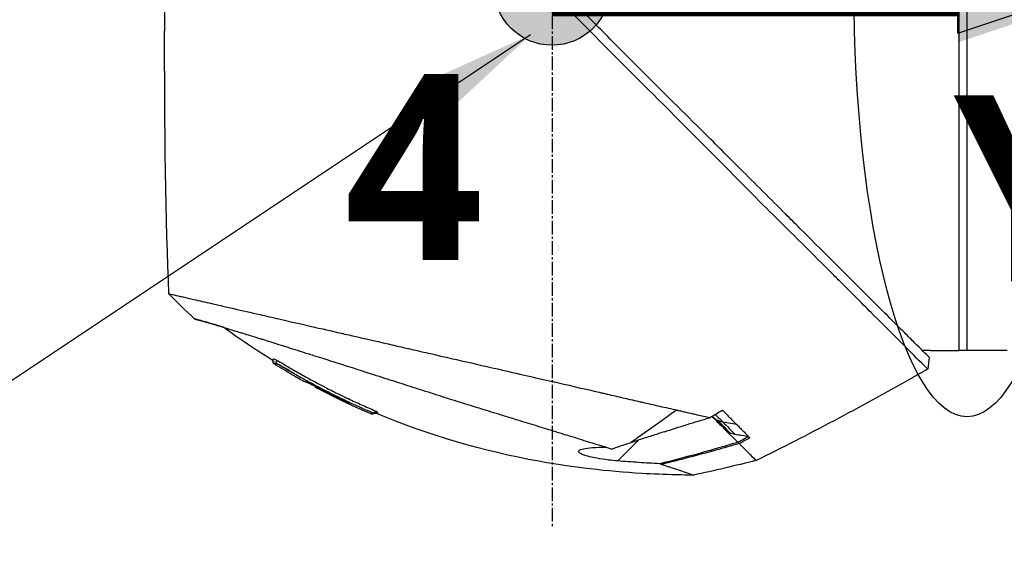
# Model space of a CAD drawing. Header units: millimetres. Extents: x 0 to 5219, y 0 to 2970.
# Tile 162 of 232: x 1825 to 1947, y 2052 to 2117. Entities that reach past the tile are written whole.
import ezdxf

# ---------------------------------------------------------------- set-up
doc = ezdxf.new("R2010")
doc.units = ezdxf.units.MM
doc.header["$LTSCALE"] = 0.2
doc.linetypes.add('CENTER2', pattern=[1.125, 0.75, -0.125, 0.125, -0.125])
for name, color, linetype in [('02_Center Line', 1, 'CENTER2'), ('07_Special Line2', 76, 'Continuous'), ('12_Before Rev.Num.', 5, 'Continuous'), ('13_After Rev.Num.', 6, 'Continuous')]:
    doc.layers.add(name, color=color, linetype=linetype)
doc.layers.add('14_Mark', color=7, linetype='Continuous', true_color=0xe03c31)
doc.styles.add('Rainbow-5.0 Style', font='malgunsl.ttf')
doc.dimstyles.new('Rainbow-5.0 Style', dxfattribs={"dimtxt": 4, "dimasz": 2.5, "dimexe": 1, "dimexo": 1, "dimgap": 1, "dimtad": 1, "dimdsep": 46, "dimtxsty": 'Rainbow-5.0 Style', "dimcen": 0, "dimclrd": 251, "dimclre": 251, "dimclrt": 7, "dimazin": 3, "dimtp": 0.1, "dimtm": 0.1, "dimtfac": 0.61, "dimtmove": 0, "dimatfit": 3, "dimfxl": 1, "dimlwd": -1, "dimlwe": -1, "dimarcsym": 1})

# ---------------------------------------------------------------- blocks, each defined once
blk = doc.blocks.new('A$Cff2b0858')
for p, q in [((-105.9, 1424.85), (-105.9, 1334.85)), ((-104.9, 1424.85), (-104.9, 1334.85)), ((-109.4, 1334.85), (-110.4, 1334.85)), ((-108.9, 1334.85), (-105.9, 1334.85)), ((-99.9, 1334.85), (-105.9, 1334.85)), ((-109.56, 1334.01), (-109.56, 1334.01)), ((-188.33, 1331.82), (-188.34, 1331.81)), ((-186.79, 1330.96), (-186.76, 1330.99)), ((-185.46, 1330.37), (-185.51, 1330.32)), ((-185.37, 1330.46), (-185.37, 1330.46)), ((-185.19, 1330.16), (-185.14, 1330.21)), ((-185.06, 1330.29), (-185.06, 1330.29)), ((-155.92, 1330.95), (-155.93, 1330.95)), ((-151.36, 1329.9), (-151.36, 1329.9)), ((-182.59, 1328.92), (-182.65, 1328.87)), ((-133.37, 1325.68), (-135.1, 1326)), ((-134.98, 1325.22), (-134.98, 1325.22)), ((-134.76, 1325), (-133.25, 1323.49)), ((-145.51, 1323.78), (-148.11, 1321.18)), ((-133.88, 1324.77), (-133.88, 1324.77)), ((-133.15, 1323.39), (-133.15, 1323.39))]:
    blk.add_line(p, q)
for centre, major_axis, ratio, start_param, end_param in [((-174, 1685.85), (26.02, 366.09), 0.042138, 2.37416, 2.795052), ((-201.21, 1341.23), (-7.7, 7.47), 0.120793, 1.358557, 1.783036), ((-304.98, 1672.68), (-370.15, -133.4), 0.996605, 1.739605, 1.745413), ((-141.28, 1414.3), (82.48, -47.06), 1, 4.712389, 4.730947), ((-168.2, 1413.55), (-175.69, -92.5), 0.499327, 1.51993, 1.629791), ((-97.34, 1357.37), (-100.29, -70.55), 0.00513, 5.157056, 5.172107), ((-1566.99, 3730.47), (2724.79, -633.85), 0.999787, 5.477557, 5.478207), ((-143.07, 1325.88), (-6.87, -4.86), 0.000021, 5.078449, 5.228203), ((-560.84, 2107.32), (-783.25, -429.06), 1, 1.569107, 1.570796), ((-159.24, 1350.41), (28.2, -29.05), 0.006602, 5.89112, 5.905046)]:
    blk.add_ellipse(centre, major_axis=major_axis, ratio=ratio, start_param=start_param, end_param=end_param)
for points, knots in [([(-109.74, 1332.56), (-109.74, 1332.57), (-109.89, 1332.68), (-111.54, 1334.34), (-112.56, 1335.39), (-114.71, 1337.54), (-115.7, 1338.51), (-117.36, 1340.16), (-117.99, 1340.8), (-119.29, 1342.1), (-119.96, 1342.77), (-121.04, 1343.85), (-121.41, 1344.22), (-124.55, 1347.37), (-127.25, 1350.02), (-131.42, 1354.18), (-134.44, 1357.25), (-141.9, 1364.75), (-145.54, 1368.37), (-152.43, 1375.26), (-154.85, 1377.75), (-157.73, 1380.58), (-159.67, 1382.43), (-164.1, 1386.87), (-165.95, 1388.75), (-172.37, 1395.25), (-175.92, 1398.76), (-179.74, 1402.58), (-181.07, 1403.91), (-184.83, 1407.67), (-187.2, 1410.04), (-193.84, 1416.68), (-197, 1419.85), (-199.79, 1422.62), (-200.39, 1423.21), (-201.68, 1424.49), (-202.3, 1425.1), (-203.13, 1425.94), (-203.35, 1426.17), (-203.35, 1426.17)], [0.007059, 0.007059, 0.007059, 0.007059, 0.615438, 0.615438, 1.069569, 1.069569, 1.371276, 1.371276, 1.544721, 1.544721, 1.716113, 1.716113, 1.805171, 1.805171, 2.453917, 2.453917, 3.119268, 3.119268, 3.710855, 3.710855, 4.236876, 4.236876, 4.642605, 4.642605, 4.934699, 4.934699, 5.667174, 5.667174, 6.066186, 6.066186, 6.818123, 6.818123, 8.314738, 8.314738, 8.772171, 8.772171, 9.455351, 9.455351, 10.137965, 10.137965, 10.137965, 10.137965]), ([(-109.56, 1334.01), (-109.56, 1334.02), (-109.57, 1334.03), (-109.73, 1334.19), (-110.25, 1334.71), (-111.45, 1335.9), (-111.83, 1336.28), (-112.74, 1337.19), (-113.27, 1337.72), (-114.61, 1339.05), (-115.46, 1339.9), (-118.99, 1343.41), (-122.14, 1346.57), (-126.15, 1350.56), (-126.75, 1351.17), (-129.18, 1353.59), (-131.07, 1355.47), (-134.46, 1358.85), (-135.94, 1360.34), (-139.92, 1364.3), (-142.46, 1366.81), (-146.05, 1370.41), (-147.12, 1371.47), (-148.96, 1373.32), (-149.74, 1374.11), (-151.47, 1375.86), (-152.42, 1376.82), (-153.83, 1378.27), (-154.29, 1378.74), (-154.76, 1379.22)], [-8.584088, -8.584088, -8.584088, -8.584088, -8.41957, -8.41957, -7.405825, -7.405825, -7.009362, -7.009362, -6.570806, -6.570806, -5.993954, -5.993954, -4.313633, -4.313633, -4.020302, -4.020302, -3.14591, -3.14591, -2.482877, -2.482877, -1.393563, -1.393563, -0.939479, -0.939479, -0.605419, -0.605419, -0.199748, -0.199748, -0.000287, -0.000287, -0.000287, -0.000287]), ([(-203.71, 1341.89), (-203.71, 1341.89), (-203.68, 1341.89), (-203.61, 1341.87), (-203.55, 1341.86), (-203.45, 1341.84), (-203.32, 1341.81), (-203.29, 1341.8), (-203.26, 1341.79), (-203.23, 1341.79), (-202.98, 1341.73), (-202.64, 1341.65), (-202.25, 1341.56), (-202.15, 1341.54), (-202.04, 1341.51), (-201.93, 1341.49), (-201.54, 1341.4), (-201.1, 1341.3), (-200.59, 1341.18), (-199.94, 1341.03), (-199.2, 1340.86), (-198.37, 1340.67), (-198.01, 1340.59), (-197.62, 1340.5), (-197.22, 1340.41), (-196.71, 1340.29), (-196.18, 1340.17), (-195.63, 1340.04), (-194.62, 1339.81), (-193.53, 1339.56), (-192.4, 1339.3), (-191.64, 1339.13), (-190.86, 1338.95), (-190.06, 1338.77), (-189.61, 1338.66), (-189.17, 1338.56), (-188.71, 1338.46), (-187.38, 1338.15), (-186.02, 1337.84), (-184.64, 1337.52), (-183.42, 1337.25), (-182.19, 1336.96), (-180.96, 1336.68), (-179.24, 1336.29), (-177.55, 1335.9), (-175.92, 1335.52), (-175.79, 1335.5), (-175.66, 1335.47), (-175.53, 1335.44), (-175.13, 1335.34), (-174.72, 1335.25), (-174.32, 1335.16), (-173.91, 1335.07), (-173.51, 1334.97), (-173.1, 1334.88), (-172.69, 1334.79), (-172.28, 1334.69), (-171.87, 1334.6), (-171.48, 1334.51), (-171.08, 1334.42), (-170.68, 1334.33), (-170.67, 1334.32), (-170.65, 1334.32), (-170.64, 1334.32), (-168.92, 1333.92), (-167.24, 1333.54), (-165.61, 1333.17), (-163.85, 1332.76), (-162.15, 1332.37), (-160.52, 1332), (-160.37, 1331.96), (-160.22, 1331.93), (-160.07, 1331.9), (-158.49, 1331.53), (-156.94, 1331.18), (-155.44, 1330.84), (-153.7, 1330.44), (-152.02, 1330.06), (-150.41, 1329.69), (-150.24, 1329.65), (-150.07, 1329.61), (-149.9, 1329.57), (-149.25, 1329.42), (-148.59, 1329.26), (-147.94, 1329.11), (-147.79, 1329.08), (-147.65, 1329.05), (-147.51, 1329.01), (-146.9, 1328.87), (-146.25, 1328.72), (-145.5, 1328.55), (-145.4, 1328.53), (-145.29, 1328.5), (-145.19, 1328.48), (-144.44, 1328.31), (-143.66, 1328.13), (-142.91, 1327.96), (-142.18, 1327.8), (-141.48, 1327.64), (-140.8, 1327.48)], [0, 0, 0, 0, 0.0293646, 0.0293646, 0.0293646, 0.0566154, 0.0566154, 0.0566154, 0.0625, 0.0625, 0.0625, 0.1118856, 0.1118856, 0.1118856, 0.125, 0.125, 0.125, 0.1687706, 0.1687706, 0.1687706, 0.2250488, 0.2250488, 0.2250488, 0.25, 0.25, 0.25, 0.2807426, 0.2807426, 0.2807426, 0.3373462, 0.3373462, 0.3373462, 0.375, 0.375, 0.375, 0.394127, 0.394127, 0.394127, 0.4504604, 0.4504604, 0.4504604, 0.5, 0.5, 0.5, 0.5625, 0.5625, 0.5625, 0.5671142, 0.5671142, 0.5671142, 0.581501, 0.581501, 0.581501, 0.5960263, 0.5960263, 0.5960263, 0.6106942, 0.6106942, 0.6106942, 0.625, 0.625, 0.625, 0.6254725, 0.6254725, 0.6254725, 0.6826656, 0.6826656, 0.6826656, 0.7442648, 0.7442648, 0.7442648, 0.75, 0.75, 0.75, 0.8049855, 0.8049855, 0.8049855, 0.8682916, 0.8682916, 0.8682916, 0.875, 0.875, 0.875, 0.9005062, 0.9005062, 0.9005062, 0.90625, 0.90625, 0.90625, 0.9336735, 0.9336735, 0.9336735, 0.9375, 0.9375, 0.9375, 0.9693103, 0.9693103, 0.9693103, 1, 1, 1, 1]), ([(-200.47, 1338.75), (-200.47, 1338.75), (-200.47, 1338.75), (-200.38, 1338.72), (-200.33, 1338.71), (-200.27, 1338.7), (-200.21, 1338.68), (-200.18, 1338.67), (-200.15, 1338.66), (-200.12, 1338.66), (-199.96, 1338.62), (-199.74, 1338.56), (-199.46, 1338.48), (-199.35, 1338.45), (-199.23, 1338.41), (-199.1, 1338.38), (-198.84, 1338.3), (-198.55, 1338.22), (-198.22, 1338.12), (-197.79, 1337.99), (-197.29, 1337.84), (-196.74, 1337.68), (-196.67, 1337.65), (-196.6, 1337.63), (-196.52, 1337.61), (-195.66, 1337.34), (-195, 1337.14), (-194.73, 1337.06), (-194.7, 1337.05), (-194.59, 1337.02), (-194.39, 1336.95), (-194.03, 1336.84), (-193.38, 1336.64), (-192.32, 1336.31), (-192.17, 1336.26), (-192.01, 1336.22), (-191.86, 1336.17), (-190.96, 1335.88), (-189.99, 1335.58), (-188.97, 1335.26), (-188.19, 1335.01), (-187.37, 1334.75), (-186.52, 1334.49), (-186.26, 1334.4), (-186.01, 1334.33), (-185.77, 1334.25), (-184.15, 1333.74), (-182.96, 1333.36), (-182.32, 1333.15), (-182.23, 1333.12), (-182.15, 1333.1), (-182.08, 1333.08), (-181.6, 1332.92), (-180.48, 1332.57), (-178.65, 1331.98), (-178.24, 1331.85), (-177.79, 1331.71), (-177.3, 1331.55), (-176.41, 1331.27), (-175.59, 1331), (-174.84, 1330.77), (-173.86, 1330.45), (-173.01, 1330.18), (-172.3, 1329.95), (-171.82, 1329.79), (-171.37, 1329.65), (-170.96, 1329.52), (-170.52, 1329.38), (-170.13, 1329.25), (-169.77, 1329.14), (-169.51, 1329.06), (-169.25, 1328.97), (-168.99, 1328.89), (-168.57, 1328.76), (-168.16, 1328.63), (-167.74, 1328.5), (-167.57, 1328.45), (-167.39, 1328.39), (-167.22, 1328.34), (-166.59, 1328.14), (-165.94, 1327.94), (-165.29, 1327.74), (-164.5, 1327.49), (-163.69, 1327.25), (-162.88, 1327), (-162.65, 1326.92), (-162.42, 1326.85), (-162.19, 1326.78), (-161.63, 1326.61), (-161.07, 1326.44), (-160.51, 1326.26), (-159.73, 1326.02), (-158.95, 1325.78), (-158.19, 1325.55), (-157.92, 1325.46), (-157.65, 1325.38), (-157.38, 1325.3), (-156.86, 1325.14), (-156.38, 1324.99), (-155.95, 1324.86), (-155.04, 1324.57), (-154.33, 1324.35), (-153.8, 1324.19), (-153.4, 1324.07), (-153.1, 1323.98), (-152.9, 1323.91), (-152.51, 1323.79), (-152.12, 1323.67), (-151.74, 1323.55), (-151.43, 1323.46), (-151.12, 1323.36), (-150.81, 1323.27), (-150.32, 1323.12), (-150, 1323.02), (-149.81, 1322.96), (-149.81, 1322.96), (-149.8, 1322.95), (-149.79, 1322.95), (-149.47, 1322.85), (-149.15, 1322.76), (-148.84, 1322.66)], [-1, -1, -1, -1, -0.967857, -0.967857, -0.967857, -0.948942, -0.948942, -0.948942, -0.935714, -0.935714, -0.935714, -0.889625, -0.889625, -0.889625, -0.871429, -0.871429, -0.871429, -0.83445, -0.83445, -0.83445, -0.785714, -0.785714, -0.785714, -0.781613, -0.781613, -0.781613, -0.732143, -0.732143, -0.732143, -0.713138, -0.713138, -0.713138, -0.678571, -0.678571, -0.678571, -0.668891, -0.668891, -0.668891, -0.613661, -0.613661, -0.613661, -0.571429, -0.571429, -0.571429, -0.563197, -0.563197, -0.563197, -0.507759, -0.507759, -0.507759, -0.5, -0.5, -0.5, -0.441747, -0.441747, -0.441747, -0.428571, -0.428571, -0.428571, -0.397698, -0.397698, -0.397698, -0.357143, -0.357143, -0.357143, -0.339649, -0.339649, -0.339649, -0.321429, -0.321429, -0.321429, -0.310561, -0.310561, -0.310561, -0.292949, -0.292949, -0.292949, -0.285714, -0.285714, -0.285714, -0.258021, -0.258021, -0.258021, -0.223914, -0.223914, -0.223914, -0.214286, -0.214286, -0.214286, -0.189719, -0.189719, -0.189719, -0.155218, -0.155218, -0.155218, -0.142857, -0.142857, -0.142857, -0.12766, -0.12766, -0.12766, -0.095508, -0.095508, -0.095508, -0.071429, -0.071429, -0.071429, -0.051836, -0.051836, -0.051836, -0.035714, -0.035714, -0.035714, -0.017857, -0.017857, -0.017857, -0.017513, -0.017513, -0.017513, 0, 0, 0, 0]), ([(-196.98, 1337.75), (-197.17, 1337.8), (-197.35, 1337.86), (-198.01, 1338.06), (-198.43, 1338.18), (-199.07, 1338.37), (-199.32, 1338.44), (-199.68, 1338.54), (-199.82, 1338.58), (-199.98, 1338.62), (-200.02, 1338.63), (-200.19, 1338.68), (-200.3, 1338.7), (-200.43, 1338.74), (-200.47, 1338.75), (-200.47, 1338.75)], [5.705299, 5.705299, 5.705299, 5.705299, 5.822939, 5.822939, 6.144758, 6.144758, 6.385994, 6.385994, 6.566823, 6.566823, 6.63475, 6.63475, 6.873456, 6.873456, 7.112007, 7.112007, 7.112007, 7.112007]), ([(-109.4, 1334.85), (-109.4, 1334.85), (-109.39, 1334.85), (-109.34, 1334.85), (-109.3, 1334.85), (-109.21, 1334.85), (-109.15, 1334.85), (-109.03, 1334.85), (-108.96, 1334.85), (-108.9, 1334.85)], [0.075338, 0.075338, 0.075338, 0.075338, 0.09417251, 0.09417251, 0.11300701, 0.11300701, 0.13184151, 0.13184151, 0.15067601, 0.15067601, 0.15067601, 0.15067601]), ([(-190.88, 1333.67), (-190.88, 1333.67), (-190.88, 1333.68), (-190.88, 1333.68), (-190.87, 1333.68), (-190.87, 1333.69), (-190.87, 1333.69), (-190.87, 1333.69), (-190.86, 1333.69), (-190.86, 1333.7), (-190.86, 1333.7), (-190.85, 1333.71), (-190.84, 1333.72), (-190.84, 1333.72), (-190.84, 1333.72), (-190.84, 1333.72), (-190.83, 1333.73), (-190.83, 1333.73), (-190.82, 1333.74), (-190.81, 1333.75), (-190.81, 1333.75), (-190.81, 1333.75), (-190.81, 1333.75), (-190.81, 1333.75), (-190.81, 1333.75)], [-0.1783373, -0.1783373, -0.1783373, -0.1783373, -0.1456542, -0.1456542, -0.1456542, -0.124148, -0.124148, -0.124148, -0.1142857, -0.1142857, -0.1142857, -0.085957, -0.085957, -0.085957, -0.0857143, -0.0857143, -0.0857143, -0.0714286, -0.0714286, -0.0714286, -0.0642857, -0.0642857, -0.0642857, -0.063677, -0.063677, -0.063677, -0.063677]), ([(-190.66, 1333.19), (-190.68, 1333.2), (-190.7, 1333.21), (-190.73, 1333.25), (-190.74, 1333.26), (-190.75, 1333.3), (-190.76, 1333.32), (-190.77, 1333.38), (-190.77, 1333.42), (-190.78, 1333.49), (-190.79, 1333.53), (-190.81, 1333.59), (-190.82, 1333.61), (-190.84, 1333.65), (-190.86, 1333.66), (-190.88, 1333.67)], [0, 0, 0, 0, 0.00675238, 0.00675238, 0.01280823, 0.01280823, 0.01941984, 0.01941984, 0.03041942, 0.03041942, 0.0418939, 0.0418939, 0.04846275, 0.04846275, 0.05587753, 0.05587753, 0.05587753, 0.05587753]), ([(-190.81, 1333.75), (-190.8, 1333.76), (-190.8, 1333.76), (-190.79, 1333.76), (-190.79, 1333.76), (-190.78, 1333.77), (-190.78, 1333.77), (-190.77, 1333.77), (-190.76, 1333.77), (-190.76, 1333.78), (-190.76, 1333.78), (-190.76, 1333.78), (-190.75, 1333.78), (-190.75, 1333.78), (-190.75, 1333.78), (-190.75, 1333.79), (-190.74, 1333.79), (-190.74, 1333.8), (-190.74, 1333.8), (-190.74, 1333.8), (-190.74, 1333.8), (-190.74, 1333.8), (-190.74, 1333.8), (-190.74, 1333.8), (-190.74, 1333.8), (-190.74, 1333.8), (-190.74, 1333.8), (-190.74, 1333.81), (-190.74, 1333.81), (-190.74, 1333.81), (-190.74, 1333.81), (-190.74, 1333.81), (-190.74, 1333.81), (-190.74, 1333.81), (-190.74, 1333.81), (-190.74, 1333.81), (-190.74, 1333.82), (-190.74, 1333.83), (-190.73, 1333.83), (-190.73, 1333.83), (-190.73, 1333.83), (-190.73, 1333.84), (-190.69, 1333.83), (-190.65, 1333.82), (-190.57, 1333.78), (-190.42, 1333.71)], [-0.06367695, -0.06367695, -0.06367695, -0.06367695, -0.05714286, -0.05714286, -0.05714286, -0.05102041, -0.05102041, -0.05102041, -0.0431996, -0.0431996, -0.0431996, -0.0429311, -0.0429311, -0.0429311, -0.03673469, -0.03673469, -0.03673469, -0.03304234, -0.03304234, -0.03304234, -0.03265306, -0.03265306, -0.03265306, -0.03163265, -0.03163265, -0.03163265, -0.03133708, -0.03133708, -0.03133708, -0.03061224, -0.03061224, -0.03061224, -0.0294375, -0.0294375, -0.0294375, -0.02857143, -0.02857143, -0.02857143, -0.02142857, -0.02142857, -0.02142857, -0.01428571, -0.01428571, -0.01428571, 0, 0, 0, 0]), ([(-190.64, 1333.49), (-190.64, 1333.49), (-190.64, 1333.5), (-190.64, 1333.51), (-190.64, 1333.51), (-190.64, 1333.52), (-190.64, 1333.53), (-190.64, 1333.54), (-190.64, 1333.54), (-190.64, 1333.55), (-190.64, 1333.55), (-190.64, 1333.56), (-190.64, 1333.56), (-190.64, 1333.56), (-190.64, 1333.57), (-190.64, 1333.57), (-190.64, 1333.57), (-190.64, 1333.58), (-190.64, 1333.58), (-190.64, 1333.58), (-190.64, 1333.59), (-190.64, 1333.59), (-190.64, 1333.59), (-190.64, 1333.59), (-190.64, 1333.59), (-190.64, 1333.59)], [0, 0, 0, 0, 0.00306782, 0.00306782, 0.00595514, 0.00595514, 0.00807191, 0.00807191, 0.00942069, 0.00942069, 0.01027065, 0.01027065, 0.01086884, 0.01086884, 0.01184877, 0.01184877, 0.01269955, 0.01269955, 0.01361988, 0.01361988, 0.01480987, 0.01480987, 0.01652475, 0.01652475, 0.01754864, 0.01754864, 0.01754864, 0.01754864]), ([(-190.42, 1333.71), (-190.23, 1333.61), (-189.97, 1333.46), (-189.72, 1333.31), (-189.47, 1333.16), (-189.22, 1333.01), (-188.97, 1332.86), (-188.47, 1332.57), (-187.96, 1332.27), (-187.45, 1331.99), (-186.95, 1331.7), (-186.44, 1331.42), (-185.92, 1331.14), (-185.48, 1330.9), (-185.03, 1330.67), (-184.59, 1330.43)], [-1, -1, -1, -1, -0.9391036, -0.9391036, -0.9391036, -0.8782072, -0.8782072, -0.8782072, -0.7564144, -0.7564144, -0.7564144, -0.6346216, -0.6346216, -0.6346216, -0.5293356, -0.5293356, -0.5293356, -0.5293356]), ([(-190.66, 1333.19), (-190.66, 1333.19), (-190.66, 1333.19), (-190.66, 1333.19), (-190.66, 1333.19), (-190.66, 1333.19), (-190.66, 1333.19), (-190.65, 1333.19), (-190.65, 1333.19), (-190.65, 1333.2)], [0.80301317, 0.80301317, 0.80301317, 0.80301317, 0.82118409, 0.82118409, 0.82118409, 0.82142857, 0.82142857, 0.82142857, 0.82890325, 0.82890325, 0.82890325, 0.82890325]), ([(-190.65, 1333.2), (-190.64, 1333.2), (-190.64, 1333.21), (-190.63, 1333.22), (-190.63, 1333.23), (-190.62, 1333.23), (-190.62, 1333.23), (-190.62, 1333.23), (-190.61, 1333.24), (-190.61, 1333.25), (-190.6, 1333.26), (-190.6, 1333.26), (-190.59, 1333.27), (-190.59, 1333.28), (-190.58, 1333.28), (-190.58, 1333.29), (-190.58, 1333.29), (-190.57, 1333.29), (-190.57, 1333.29), (-190.57, 1333.29), (-190.57, 1333.29), (-190.57, 1333.29), (-190.57, 1333.29), (-190.57, 1333.29), (-190.57, 1333.29), (-190.57, 1333.3), (-190.56, 1333.3), (-190.56, 1333.3), (-190.56, 1333.3), (-190.56, 1333.31), (-190.55, 1333.31), (-190.55, 1333.31), (-190.54, 1333.32), (-190.54, 1333.32)], [0.8289032, 0.8289032, 0.8289032, 0.8289032, 0.8571429, 0.8571429, 0.8571429, 0.8617723, 0.8617723, 0.8617723, 0.875, 0.875, 0.875, 0.8928571, 0.8928571, 0.8928571, 0.90625, 0.90625, 0.90625, 0.9095982, 0.9095982, 0.9095982, 0.9105229, 0.9105229, 0.9105229, 0.9129464, 0.9129464, 0.9129464, 0.9196429, 0.9196429, 0.9196429, 0.9330357, 0.9330357, 0.9330357, 0.9388096, 0.9388096, 0.9388096, 0.9388096]), ([(-190.64, 1333.48), (-190.64, 1333.48), (-190.64, 1333.48), (-190.64, 1333.48), (-190.64, 1333.48), (-190.64, 1333.48), (-190.64, 1333.48), (-190.64, 1333.48), (-190.64, 1333.48), (-190.64, 1333.48), (-190.64, 1333.49), (-190.64, 1333.49)], [0.040892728, 0.040892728, 0.040892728, 0.040892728, 0.041349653, 0.041349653, 0.041875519, 0.041875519, 0.042664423, 0.042664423, 0.045035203, 0.045035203, 0.047002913, 0.047002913, 0.047002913, 0.047002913]), ([(-190.54, 1333.32), (-190.54, 1333.32), (-190.54, 1333.32), (-190.54, 1333.32), (-190.53, 1333.33), (-190.52, 1333.33), (-190.52, 1333.34)], [0.93880964, 0.93880964, 0.93880964, 0.93880964, 0.94642857, 0.94642857, 0.94642857, 0.9841263, 0.9841263, 0.9841263, 0.9841263]), ([(-190.51, 1333.34), (-190.51, 1333.34), (-190.51, 1333.35), (-190.5, 1333.35), (-190.49, 1333.35), (-190.48, 1333.35), (-190.47, 1333.35), (-190.46, 1333.34), (-190.45, 1333.33), (-190.43, 1333.32), (-190.42, 1333.32), (-190.41, 1333.31), (-190.39, 1333.3), (-190.37, 1333.29), (-190.35, 1333.28), (-190.34, 1333.27)], [0, 0, 0, 0, 0.25, 0.25, 0.25, 0.5, 0.5, 0.5, 0.75, 0.75, 0.75, 0.875, 0.875, 0.875, 1, 1, 1, 1]), ([(-190.34, 1333.27), (-190.14, 1333.17), (-189.88, 1333), (-189.65, 1332.87), (-189.42, 1332.73), (-189.18, 1332.59), (-188.95, 1332.45), (-188.47, 1332.17), (-188, 1331.9), (-187.52, 1331.63), (-187.04, 1331.36), (-186.56, 1331.1), (-186.08, 1330.84), (-186.03, 1330.81), (-185.97, 1330.78), (-185.92, 1330.75), (-185.35, 1330.45), (-184.92, 1330.22), (-184.63, 1330.07), (-184.43, 1329.97), (-184.29, 1329.9), (-184.22, 1329.86), (-183.84, 1329.67), (-183.49, 1329.49), (-183.16, 1329.33), (-182.93, 1329.21), (-182.71, 1329.1), (-182.5, 1329)], [0, 0, 0, 0, 0.0642604, 0.0642604, 0.0642604, 0.1285208, 0.1285208, 0.1285208, 0.2570414, 0.2570414, 0.2570414, 0.3855616, 0.3855616, 0.3855616, 0.4, 0.4, 0.4, 0.489325, 0.489325, 0.489325, 0.55, 0.55, 0.55, 0.6374853, 0.6374853, 0.6374853, 0.7, 0.7, 0.7, 0.7]), ([(-186.76, 1330.99), (-186.76, 1330.99), (-186.76, 1330.99), (-186.72, 1330.98), (-186.7, 1330.97), (-186.62, 1330.94), (-186.54, 1330.91), (-186.33, 1330.81), (-186.2, 1330.75), (-185.93, 1330.61), (-185.79, 1330.54), (-185.49, 1330.39), (-185.33, 1330.31), (-185.02, 1330.15), (-184.26, 1329.75), (-182.94, 1329.1), (-182.79, 1329.02), (-182.39, 1328.82), (-182.2, 1328.73), (-181.85, 1328.55), (-181.71, 1328.47), (-181.48, 1328.35), (-181.4, 1328.3), (-181.34, 1328.26), (-181.35, 1328.25), (-181.37, 1328.23), (-181.36, 1328.22), (-181.4, 1328.23), (-181.47, 1328.26), (-181.67, 1328.36), (-181.81, 1328.42), (-182.13, 1328.57), (-182.3, 1328.66), (-182.58, 1328.79), (-182.67, 1328.84), (-182.84, 1328.92), (-182.91, 1328.95), (-182.98, 1328.99)], [0.000001, 0.000001, 0.000001, 0.000001, 0.0235276, 0.0235276, 0.040385, 0.040385, 0.0723923, 0.0723923, 0.1079796, 0.1079796, 0.1383929, 0.1383929, 0.1700013, 0.1700013, 0.2000303, 0.2000303, 0.2073752, 0.2073752, 0.2151683, 0.2151683, 0.2229131, 0.2229131, 0.23064, 0.23064, 0.237006, 0.237006, 0.253698, 0.253698, 0.2694073, 0.2694073, 0.2850415, 0.2850415, 0.2995323, 0.2995323, 0.3067321, 0.3067321, 0.3121576, 0.3121576, 0.3121576, 0.3121576]), ([(-186.09, 1330.7), (-186.14, 1330.72), (-186.18, 1330.74), (-186.37, 1330.83), (-186.49, 1330.89), (-186.68, 1330.97), (-186.73, 1330.99), (-186.76, 1330.99), (-186.76, 1330.99), (-186.76, 1330.99)], [0.5840715, 0.5840715, 0.5840715, 0.5840715, 0.6072062, 0.6072062, 0.6950472, 0.6950472, 0.7818922, 0.7818922, 0.7982216, 0.7982216, 0.7982216, 0.7982216]), ([(-185.55, 1330.29), (-185.54, 1330.29), (-185.54, 1330.3), (-185.53, 1330.31), (-185.52, 1330.31), (-185.52, 1330.32), (-185.52, 1330.32), (-185.51, 1330.32), (-185.51, 1330.32), (-185.51, 1330.32), (-185.51, 1330.32), (-185.51, 1330.32)], [-0.4242758, -0.4242758, -0.4242758, -0.4242758, -0.1907721, -0.1907721, -0.0989809, -0.0989809, -0.0711612, -0.0711612, -0.0633692, -0.0633692, -0.0629791, -0.0629791, -0.0629791, -0.0629791]), ([(-182.65, 1328.87), (-182.65, 1328.87), (-182.65, 1328.87), (-182.66, 1328.86), (-182.66, 1328.85), (-182.67, 1328.85), (-182.67, 1328.85), (-182.68, 1328.84), (-182.67, 1328.84), (-182.71, 1328.86), (-182.73, 1328.87), (-182.79, 1328.89), (-182.82, 1328.91), (-182.89, 1328.94), (-182.92, 1328.96), (-183.05, 1329.02), (-183.28, 1329.13), (-184.22, 1329.6), (-184.88, 1329.94), (-185.55, 1330.29)], [-0.6043656, -0.6043656, -0.6043656, -0.6043656, -0.5563524, -0.5563524, -0.516104, -0.516104, -0.4860409, -0.4860409, -0.4278285, -0.4278285, -0.3875845, -0.3875845, -0.3505644, -0.3505644, -0.3149552, -0.3149552, -0.2247493, -0.2247493, 0, 0, 0, 0]), ([(-185.51, 1330.32), (-185.51, 1330.32), (-185.51, 1330.32), (-185.47, 1330.3), (-185.44, 1330.29), (-185.39, 1330.27), (-185.36, 1330.25), (-185.31, 1330.23), (-185.28, 1330.21), (-185.24, 1330.19), (-185.21, 1330.18), (-185.19, 1330.16)], [-0.06295245, -0.06295245, -0.06295245, -0.06295245, -0.04215242, -0.04215242, -0.02825831, -0.02825831, -0.01656341, -0.01656341, -0.00800385, -0.00800385, 0, 0, 0, 0]), ([(-185.19, 1330.16), (-184.47, 1329.79), (-183.76, 1329.43), (-182.97, 1329.04), (-182.95, 1329.03), (-182.88, 1329), (-182.85, 1328.98), (-182.77, 1328.94), (-182.74, 1328.93), (-182.69, 1328.9), (-182.67, 1328.89), (-182.65, 1328.88), (-182.65, 1328.87), (-182.65, 1328.87)], [-1.1505032, -1.1505032, -1.1505032, -1.1505032, -0.8122954, -0.8122954, -0.7833608, -0.7833608, -0.7413978, -0.7413978, -0.6925504, -0.6925504, -0.6390798, -0.6390798, -0.6043979, -0.6043979, -0.6043979, -0.6043979]), ([(-184.59, 1330.43), (-184.51, 1330.4), (-184.44, 1330.36), (-184.37, 1330.32), (-183.86, 1330.06), (-183.34, 1329.79), (-182.81, 1329.54), (-182.24, 1329.25), (-181.65, 1328.97), (-181.07, 1328.7), (-180.52, 1328.44), (-179.95, 1328.19), (-179.41, 1327.95), (-178.86, 1327.71), (-178.17, 1327.42), (-177.9, 1327.26)], [-0.5293356, -0.5293356, -0.5293356, -0.5293356, -0.5128288, -0.5128288, -0.5128288, -0.391036, -0.391036, -0.391036, -0.2564144, -0.2564144, -0.2564144, -0.1282072, -0.1282072, -0.1282072, 0, 0, 0, 0]), ([(-182.5, 1329), (-182.06, 1328.79), (-181.77, 1328.65), (-181.64, 1328.59), (-181.6, 1328.57), (-181.56, 1328.55), (-181.53, 1328.54), (-181.38, 1328.47), (-181.28, 1328.42), (-181.2, 1328.38), (-181.15, 1328.36), (-181.01, 1328.29), (-180.77, 1328.18), (-180.67, 1328.14), (-180.59, 1328.1), (-180.52, 1328.07), (-180.45, 1328.04), (-180.37, 1328), (-180.27, 1327.96), (-180.2, 1327.92), (-180.14, 1327.9), (-180.1, 1327.88)], [0.7, 0.7, 0.7, 0.7, 0.775, 0.775, 0.775, 0.7823958, 0.7823958, 0.7823958, 0.8125, 0.8125, 0.8125, 0.85, 0.85, 0.85, 0.8714286, 0.8714286, 0.8714286, 0.8928571, 0.8928571, 0.8928571, 0.9085284, 0.9085284, 0.9085284, 0.9085284]), ([(-180.1, 1327.88), (-180.1, 1327.88), (-180.1, 1327.87), (-180.1, 1327.87), (-180.06, 1327.86), (-180.03, 1327.85), (-180, 1327.83), (-179.99, 1327.83), (-179.98, 1327.82), (-179.97, 1327.82), (-179.97, 1327.82), (-179.96, 1327.81), (-179.96, 1327.81), (-179.95, 1327.81), (-179.93, 1327.8), (-179.91, 1327.79), (-179.9, 1327.78), (-179.78, 1327.73), (-179.53, 1327.62), (-179.39, 1327.56), (-179.2, 1327.48), (-179.01, 1327.4)], [0.90852835, 0.90852835, 0.90852835, 0.90852835, 0.90892857, 0.90892857, 0.90892857, 0.91696429, 0.91696429, 0.91696429, 0.91987814, 0.91987814, 0.91987814, 0.92098214, 0.92098214, 0.92098214, 0.925, 0.925, 0.925, 0.9726642, 0.9726642, 0.9726642, 1, 1, 1, 1]), ([(-140.8, 1327.48), (-140.78, 1327.48), (-140.73, 1327.47), (-140.64, 1327.44), (-140.59, 1327.43), (-140.47, 1327.4), (-140.38, 1327.39), (-140.13, 1327.33), (-139.97, 1327.29), (-139.47, 1327.18), (-139.15, 1327.1), (-138.65, 1326.99), (-138.47, 1326.95), (-138.02, 1326.84), (-137.76, 1326.78), (-137.23, 1326.66), (-136.97, 1326.6), (-136.72, 1326.54)], [0.0000014, 0.0000014, 0.0000014, 0.0000014, 0.0098251, 0.0098251, 0.017126, 0.017126, 0.0317085, 0.0317085, 0.0608135, 0.0608135, 0.1188975, 0.1188975, 0.1517103, 0.1517103, 0.2002367, 0.2002367, 0.248284, 0.248284, 0.248284, 0.248284]), ([(-135.15, 1327.48), (-134.82, 1327.14), (-134.5, 1326.81), (-133.91, 1326.22), (-133.63, 1325.94), (-133.37, 1325.68)], [0.000001, 0.000001, 0.000001, 0.000001, 0.2409557, 0.2409557, 0.4659452, 0.4659452, 0.4659452, 0.4659452]), ([(-178.54, 1327.17), (-178.55, 1327.17), (-178.56, 1327.18), (-178.59, 1327.2), (-178.62, 1327.21), (-178.66, 1327.24), (-178.71, 1327.26), (-178.74, 1327.28), (-178.76, 1327.29), (-178.78, 1327.29), (-178.79, 1327.3), (-178.82, 1327.31), (-178.84, 1327.32), (-178.89, 1327.35), (-178.95, 1327.37), (-179.01, 1327.4)], [0.0401435, 0.0401435, 0.0401435, 0.0401435, 0.25, 0.25, 0.25, 0.5, 0.5, 0.5, 0.6428571, 0.6428571, 0.6428571, 0.7857143, 0.7857143, 0.7857143, 0.999999, 0.999999, 0.999999, 0.999999]), ([(-178.54, 1327.16), (-178.55, 1327.16), (-178.56, 1327.15), (-178.58, 1327.13), (-178.59, 1327.12), (-178.6, 1327.11), (-178.61, 1327.1), (-178.63, 1327.09), (-178.65, 1327.07), (-178.66, 1327.06), (-178.67, 1327.04), (-178.68, 1327.03), (-178.69, 1327.03), (-178.69, 1327.02), (-178.69, 1327.02), (-178.69, 1327.02)], [0, 0, 0, 0, 0.061398, 0.061398, 0.061398, 0.0917382, 0.0917382, 0.0917382, 0.1344445, 0.1344445, 0.1344445, 0.1676975, 0.1676975, 0.1676975, 0.1904606, 0.1904606, 0.1904606, 0.1904606]), ([(-177.95, 1327.04), (-177.98, 1327.05), (-178.01, 1327.06), (-178.07, 1327.07), (-178.11, 1327.06), (-178.19, 1327.05), (-178.25, 1327.04), (-178.36, 1327.02), (-178.42, 1327), (-178.52, 1326.99), (-178.55, 1326.99), (-178.62, 1327), (-178.66, 1327), (-178.69, 1327.02)], [0, 0, 0, 0, 0.00936032, 0.00936032, 0.01953195, 0.01953195, 0.03512646, 0.03512646, 0.05449727, 0.05449727, 0.06458652, 0.06458652, 0.07537322, 0.07537322, 0.07537322, 0.07537322]), ([(-177.9, 1327.26), (-177.77, 1327.18), (-177.81, 1327.18), (-177.82, 1327.17), (-177.83, 1327.15), (-177.85, 1327.14), (-177.86, 1327.13), (-177.88, 1327.11), (-177.9, 1327.09), (-177.91, 1327.08), (-177.93, 1327.06), (-177.94, 1327.05), (-177.94, 1327.05), (-177.95, 1327.04), (-177.95, 1327.04), (-177.95, 1327.04)], [-1, -1, -1, -1, -0.9795159, -0.9795159, -0.9795159, -0.9590319, -0.9590319, -0.9590319, -0.9180638, -0.9180638, -0.9180638, -0.8763387, -0.8763387, -0.8763387, -0.8460838, -0.8460838, -0.8460838, -0.8460838]), ([(-138.75, 1319.43), (-138.75, 1319.43), (-138.75, 1319.43), (-138.75, 1319.43), (-138.75, 1319.43), (-138.76, 1319.43), (-138.76, 1319.43), (-138.77, 1319.43), (-138.77, 1319.43), (-138.8, 1319.43), (-138.81, 1319.43), (-138.88, 1319.43), (-138.94, 1319.43), (-139.15, 1319.43), (-139.3, 1319.43), (-139.94, 1319.44), (-140.41, 1319.45), (-142.31, 1319.49), (-143.73, 1319.55), (-149.41, 1319.88), (-153.67, 1320.38), (-164.74, 1322.38), (-171.52, 1324.35), (-177.95, 1327.04)], [0, 0, 0, 0, 0.000147, 0.000147, 0.000594, 0.000594, 0.001179, 0.001179, 0.002934, 0.002934, 0.0082, 0.0082, 0.023997, 0.023997, 0.071389, 0.071389, 0.213567, 0.213567, 0.640161, 0.640161, 1.921872, 1.921872, 4.014331, 4.014331, 4.014331, 4.014331]), ([(-142.33, 1324.8), (-141.48, 1325.07), (-140.52, 1325.38), (-138.61, 1325.98), (-137.68, 1326.26), (-136.72, 1326.54)], [-0.6290462, -0.6290462, -0.6290462, -0.6290462, -0.3030235, -0.3030235, -0.000001, -0.000001, -0.000001, -0.000001]), ([(-136.24, 1326.51), (-136.26, 1326.53), (-136.29, 1326.55), (-136.31, 1326.57), (-136.36, 1326.61), (-136.41, 1326.65), (-136.46, 1326.7)], [0, 0, 0, 0, 0.2942521, 0.2942521, 0.2942521, 0.9934241, 0.9934241, 0.9934241, 0.9934241]), ([(-134.98, 1325.22), (-134.96, 1325.19), (-134.93, 1325.17), (-134.86, 1325.1), (-134.84, 1325.08), (-134.83, 1325.07)], [-0.00980477, -0.00980477, -0.00980477, -0.00980477, -0.005935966, -0.005935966, -0.000001, -0.000001, -0.000001, -0.000001]), ([(-134.83, 1325.07), (-134.82, 1325.05), (-134.81, 1325.04), (-134.78, 1325.02), (-134.77, 1325.01), (-134.76, 1325)], [-0.009107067, -0.009107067, -0.009107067, -0.009107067, -0.004553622, -0.004553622, -0.000000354, -0.000000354, -0.000000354, -0.000000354]), ([(-134.29, 1324.71), (-134.32, 1324.72), (-134.42, 1324.77), (-134.66, 1324.92), (-134.74, 1324.98), (-134.76, 1325)], [0.00000102, 0.00000102, 0.00000102, 0.00000102, 0.01023425, 0.01023425, 0.02028618, 0.02028618, 0.02028618, 0.02028618]), ([(-133.37, 1325.68), (-133.36, 1325.67), (-133.34, 1325.65), (-133.31, 1325.61), (-133.29, 1325.59), (-133.24, 1325.54), (-133.21, 1325.51), (-133.11, 1325.41), (-133.05, 1325.35), (-132.86, 1325.15), (-132.73, 1325.03), (-132.49, 1324.78), (-132.38, 1324.67), (-132.21, 1324.5), (-132.15, 1324.44), (-132.07, 1324.36), (-132.04, 1324.33), (-132, 1324.29), (-131.99, 1324.27), (-131.96, 1324.24), (-131.94, 1324.23), (-131.93, 1324.22)], [0.0000105, 0.0000105, 0.0000105, 0.0000105, 0.0113252, 0.0113252, 0.0208026, 0.0208026, 0.0397874, 0.0397874, 0.077882, 0.077882, 0.1546154, 0.1546154, 0.230546, 0.230546, 0.2688391, 0.2688391, 0.2880734, 0.2880734, 0.2977133, 0.2977133, 0.309278, 0.309278, 0.309278, 0.309278]), ([(-146.46, 1323.48), (-146.3, 1323.54), (-146.14, 1323.59), (-145.83, 1323.69), (-145.67, 1323.73), (-145.51, 1323.78)], [0.00000973, 0.00000973, 0.00000973, 0.00000973, 0.04985193, 0.04985193, 0.09909559, 0.09909559, 0.09909559, 0.09909559]), ([(-142.33, 1324.8), (-142.87, 1324.62), (-143.39, 1324.45), (-144.45, 1324.11), (-144.98, 1323.94), (-145.51, 1323.78)], [-0.3335568, -0.3335568, -0.3335568, -0.3335568, -0.1665993, -0.1665993, -0.0000015, -0.0000015, -0.0000015, -0.0000015]), ([(-134.29, 1324.71), (-134.19, 1324.66), (-134.07, 1324.61), (-133.86, 1324.55), (-133.74, 1324.52), (-133.63, 1324.51)], [-0.06836103, -0.06836103, -0.06836103, -0.06836103, -0.03410163, -0.03410163, -0.00000017, -0.00000017, -0.00000017, -0.00000017]), ([(-133.63, 1324.51), (-133.34, 1324.46), (-133.03, 1324.41), (-132.41, 1324.3), (-132.15, 1324.26), (-131.93, 1324.22)], [-0.1238392, -0.1238392, -0.1238392, -0.1238392, -0.0656965, -0.0656965, 0, 0, 0, 0]), ([(-133.25, 1323.49), (-133.21, 1323.52), (-132.81, 1323.73), (-132.37, 1323.98), (-132.15, 1324.1), (-131.93, 1324.22)], [-0.150805, -0.150805, -0.150805, -0.150805, -0.0754068, -0.0754068, 0, 0, 0, 0]), ([(-148.11, 1321.18), (-148.5, 1321.22), (-148.88, 1321.25), (-149.76, 1321.36), (-150.26, 1321.43), (-151.01, 1321.57), (-151.29, 1321.62), (-151.77, 1321.74), (-151.97, 1321.8), (-152.33, 1321.91), (-152.49, 1321.98), (-152.78, 1322.12), (-152.88, 1322.19), (-152.99, 1322.35), (-152.97, 1322.43), (-152.79, 1322.57), (-152.61, 1322.64), (-152.07, 1322.76), (-151.68, 1322.81), (-150.73, 1322.87), (-150.16, 1322.88), (-149.55, 1322.88)], [-1.287776, -1.287776, -1.287776, -1.287776, -1.17213, -1.17213, -1.019695, -1.019695, -0.921183, -0.921183, -0.838385, -0.838385, -0.753104, -0.753104, -0.6452, -0.6452, -0.526866, -0.526866, -0.39063, -0.39063, -0.216277, -0.216277, -0.02032, -0.02032, -0.02032, -0.02032]), ([(-148.84, 1322.66), (-148.81, 1322.67), (-148.78, 1322.68), (-148.72, 1322.71), (-148.68, 1322.72), (-148.65, 1322.73)], [-0.02064642, -0.02064642, -0.02064642, -0.02064642, -0.01032333, -0.01032333, -0.000001, -0.000001, -0.000001, -0.000001]), ([(-148.65, 1322.73), (-148.27, 1322.87), (-147.88, 1323.01), (-147.15, 1323.26), (-146.8, 1323.37), (-146.46, 1323.48)], [-0.2327954, -0.2327954, -0.2327954, -0.2327954, -0.1091652, -0.1091652, -0.0000023, -0.0000023, -0.0000023, -0.0000023]), ([(-133.25, 1323.49), (-134.16, 1323.22), (-135.06, 1322.95), (-136.28, 1322.6), (-136.59, 1322.51), (-137.31, 1322.31), (-137.72, 1322.19), (-139.72, 1321.64), (-141.32, 1321.23), (-142.92, 1320.83)], [0.000011, 0.000011, 0.000011, 0.000011, 0.283245, 0.283245, 0.37959, 0.37959, 0.507687, 0.507687, 1.002395, 1.002395, 1.002395, 1.002395]), ([(-133.1, 1323.34), (-134.07, 1323.05), (-135.02, 1322.78), (-135.96, 1322.52), (-135.96, 1322.52), (-138.29, 1321.87), (-140.53, 1321.29), (-142.71, 1320.76)], [0, 0, 0, 0, 0.298752, 0.298752, 0.299152, 0.299152, 1, 1, 1, 1]), ([(-133.1, 1323.34), (-132.92, 1323.16), (-132.75, 1322.99), (-132.59, 1322.83), (-132.26, 1322.5), (-131.99, 1322.23), (-131.77, 1322.01), (-131.75, 1321.99), (-131.73, 1321.98), (-131.71, 1321.96), (-131.47, 1321.72), (-131.29, 1321.54), (-131.18, 1321.42), (-131.12, 1321.36), (-131.07, 1321.32), (-131.04, 1321.28), (-131.03, 1321.27), (-131.02, 1321.26), (-131.01, 1321.25), (-131, 1321.24), (-131, 1321.24), (-131, 1321.24)], [0, 0, 0, 0, 0.130121, 0.130121, 0.130121, 0.4, 0.4, 0.4, 0.42039, 0.42039, 0.42039, 0.69988, 0.69988, 0.69988, 0.847074, 0.847074, 0.847074, 0.922778, 0.922778, 0.922778, 1, 1, 1, 1]), ([(-142.92, 1320.83), (-143.79, 1320.88), (-144.65, 1320.93), (-146.38, 1321.05), (-147.26, 1321.11), (-148.11, 1321.18)], [0, 0, 0, 0, 0.2619947, 0.2619947, 0.5224569, 0.5224569, 0.5224569, 0.5224569]), ([(-142.71, 1320.76), (-142.74, 1320.77), (-142.77, 1320.78), (-142.85, 1320.81), (-142.88, 1320.82), (-142.92, 1320.83)], [0.0000016, 0.0000016, 0.0000016, 0.0000016, 0.0174157, 0.0174157, 0.03206713, 0.03206713, 0.03206713, 0.03206713]), ([(-142.71, 1320.76), (-142.39, 1320.66), (-142.09, 1320.56), (-141.81, 1320.47), (-141.66, 1320.42), (-141.52, 1320.38), (-141.39, 1320.33), (-140.98, 1320.2), (-140.69, 1320.11), (-140.48, 1320.03), (-140.26, 1319.96), (-140.12, 1319.91), (-140.04, 1319.89), (-139.85, 1319.82), (-139.67, 1319.76), (-139.52, 1319.71), (-139.34, 1319.64), (-139.19, 1319.59), (-139.07, 1319.55), (-139.02, 1319.53), (-138.98, 1319.51), (-138.94, 1319.5), (-138.85, 1319.47), (-138.83, 1319.46), (-138.83, 1319.46), (-138.77, 1319.44), (-138.75, 1319.43), (-138.75, 1319.43)], [-1, -1, -1, -1, -0.8785338, -0.8785338, -0.8785338, -0.8163265, -0.8163265, -0.8163265, -0.6958429, -0.6958429, -0.6958429, -0.5714286, -0.5714286, -0.5714286, -0.4413073, -0.4413073, -0.4413073, -0.2857143, -0.2857143, -0.2857143, -0.2483992, -0.2483992, -0.2483992, -0.1428571, -0.1428571, -0.1428571, 0, 0, 0, 0])]:
    blk.add_open_spline(points, degree=3, knots=knots)
for points in [[(-190.88, 1333.67), (-192.96, 1334.95), (-195, 1336.32), (-196.98, 1337.75)], [(-190.42, 1333.71), (-190.29, 1333.62), (-190.47, 1333.36), (-190.34, 1333.27)], [(-109.56, 1334.01), (-109.62, 1333.53), (-109.68, 1333.05), (-109.74, 1332.56)], [(-190.66, 1333.19), (-190.66, 1333.19), (-190.66, 1333.19), (-190.66, 1333.19)], [(-188.34, 1331.81), (-189.12, 1332.26), (-189.89, 1332.72), (-190.66, 1333.19)], [(-190.52, 1333.34), (-190.51, 1333.34), (-190.51, 1333.34), (-190.51, 1333.34)], [(-187.93, 1331.86), (-188.66, 1332.27), (-189.38, 1332.71), (-190.09, 1333.13)], [(-178.69, 1327.02), (-179.7, 1327.45), (-180.71, 1327.9), (-181.71, 1328.37)], [(-178.54, 1327.16), (-178.37, 1327.09), (-178.08, 1327.32), (-177.9, 1327.26)], [(-178.54, 1327.16), (-178.54, 1327.17), (-178.54, 1327.17), (-178.54, 1327.17)], [(-177.95, 1327.04), (-177.95, 1327.04), (-177.95, 1327.04), (-177.95, 1327.04)], [(-142.16, 1326.52), (-143.36, 1325.67), (-144.48, 1324.88), (-145.53, 1324.14)], [(-134.98, 1325.22), (-135.41, 1325.65), (-135.91, 1326.15), (-136.46, 1326.7)], [(-136.24, 1326.51), (-135.69, 1325.96), (-135.2, 1325.44), (-134.76, 1325)], [(-136.24, 1326.51), (-136.09, 1326.4), (-135.92, 1326.3), (-135.75, 1326.22)], [(-136.04, 1326.95), (-135.71, 1326.61), (-135.4, 1326.3), (-135.1, 1326)], [(-134.29, 1324.71), (-134.72, 1325.14), (-135.2, 1325.66), (-135.75, 1326.22)], [(-135.1, 1326), (-135.3, 1326.04), (-135.53, 1326.11), (-135.75, 1326.22)], [(-135.1, 1326), (-134.55, 1325.44), (-134.06, 1324.94), (-133.63, 1324.51)], [(-131.93, 1324.22), (-131.89, 1324.18), (-131.82, 1324.11), (-131.78, 1324.07)], [(-131, 1321.24), (-133.57, 1320.58), (-136.15, 1319.98), (-138.75, 1319.43)], [(-138.75, 1319.43), (-138.75, 1319.43), (-138.75, 1319.43), (-138.75, 1319.43)]]:
    blk.add_open_spline(points, degree=3)
at = {"layer": '02_Center Line', "ltscale": 11.288275}
blk.add_line((-156.25, 1559.19), (-156.25, 1313.08), dxfattribs=at)
blk = doc.blocks.new('A$C19ebd0c3_1234')
for q in [(46.93, -0.78), (54.3, 6.59)]:
    blk.add_line((46.93, 6.59), q)
blk.add_ellipse((0, 0), major_axis=(53.19, 0), ratio=0.263273)
blk = doc.blocks.new('A$C3a293ff3')
at = {"layer": '07_Special Line2'}
blk.add_hatch(color=256, dxfattribs=at).paths.add_polyline_path([(49.156, 0), (34.9, 4.752), (34.9, -4.752)])
at = {"layer": '12_Before Rev.Num.'}
blk.add_hatch(color=256, dxfattribs=at).paths.add_polyline_path([(0, 49.156), (-4.752, 34.9), (4.752, 34.9)])
at = {"layer": '14_Mark'}
h = blk.add_hatch(color=256, dxfattribs=at)
h.dxf.hatch_style = 1
h.paths.add_polyline_path([(5, 0, 1), (-5, 0, 1)])
at = {"layer": '07_Special Line2'}
for p, q in [((34.9, -3.96), (34.9, 3.96)), ((46.78, 0), (34.9, 3.96)), ((34.9, -3.96), (46.78, 0))]:
    blk.add_line(p, q, dxfattribs=at)
at = {"layer": '07_Special Line2', "const_width": 5}
blk.add_lwpolyline([(34.9, 0), (0, 0)], dxfattribs=at)
at = {"layer": '12_Before Rev.Num.'}
for p, q in [((0, 46.78), (-3.96, 34.9)), ((3.96, 34.9), (0, 46.78)), ((3.96, 34.9), (-3.96, 34.9))]:
    blk.add_line(p, q, dxfattribs=at)
at = {"layer": '12_Before Rev.Num.', "const_width": 5}
blk.add_lwpolyline([(0, 34.9), (0, 0)], dxfattribs=at)
at = {"layer": '14_Mark'}
blk.add_circle((0, 0), 5, dxfattribs=at)
at = {"layer": '07_Special Line2', "insert": (34.529, -17.308), "char_height": 16, "attachment_point": 4, "style": 'Rainbow-5.0 Style'}
blk.add_mtext('{\\fMalgun Gothic Semilight|b1|i0|c129|p50;Y}', dxfattribs=at)
at = {"layer": '12_Before Rev.Num.', "insert": (-20.587, 35.725), "char_height": 16, "attachment_point": 4, "style": 'Rainbow-5.0 Style'}
blk.add_mtext('{\\fMalgun Gothic Semilight|b1|i0|c129|p50;Z}', dxfattribs=at)
at = {"layer": '14_Mark', "insert": (-17.839, -15.459), "char_height": 16, "attachment_point": 4, "style": 'Rainbow-5.0 Style'}
blk.add_mtext('{\\fMalgun Gothic Semilight|b1|i0|c129|p50;4}', dxfattribs=at)

msp = doc.modelspace()

# ---------------------------------------------------------------- block references
msp.add_blockref('A$Cff2b0858', (2047.459, 740.896))
at = {"xscale": 1.44, "yscale": 1.44, "zscale": 1.44}
msp.add_blockref('A$C3a293ff3', (1891.208, 2120.746), dxfattribs=at)
at = {"layer": '13_After Rev.Num.', "rotation": 90}
msp.add_blockref('A$C19ebd0c3_1234', (1942.592, 2120.746), dxfattribs=at)

# ---------------------------------------------------------------- leaders
at = {"annotation_type": 0, "has_hookline": 1, "hookline_direction": 1, "text_width": 146.656}
msp.add_leader([(1888.551, 2114.857), (1685.332, 1979.397), (1672.832, 1979.397)], dimstyle='Rainbow-5.0 Style', override={"dimscale": 5}, dxfattribs=at)

doc.saveas('drawing.dxf')
